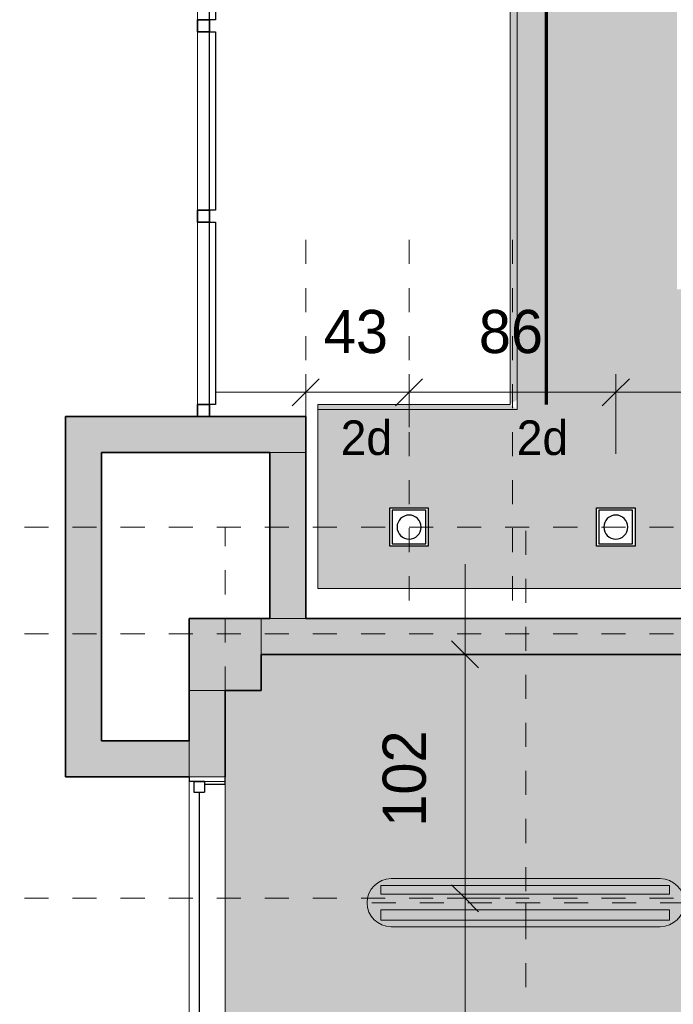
# Model space of a CAD drawing. Header units: metres. Extents: x -31 to 96, y -24 to 31.
# Tile 9 of 155: x -29.22 to -26.5, y 3.39 to 7.49. Entities that reach past the tile are written whole.
import ezdxf

# ---------------------------------------------------------------- set-up
doc = ezdxf.new("R2010")
doc.units = ezdxf.units.M
doc.linetypes.add('Oculta', pattern=[0.007144, 0.004763, -0.002381])
for name, color, linetype, lineweight in [('A-ANNO-DIMS', 211, 'Continuous', 9), ('A-ANNO-DIMS-75', 211, 'Continuous', 9), ('A-CLNG', 13, 'Continuous', 18), ('A-CLNG-PATT', 13, 'Continuous', 18), ('A-DETL', 90, 'Continuous', 18), ('A-DETL-GENF', 92, 'Continuous', 18), ('A-DETL-HDLN', 90, 'Oculta', 18), ('A-DETL-WIDE', 214, 'Continuous', 70), ('A-GLAZ', 151, 'Continuous', 18), ('A-GLAZ-CURT', 52, 'Continuous', 18), ('A-GLAZ-CWMG', 51, 'Continuous', 18), ('A-WALL', 113, 'Continuous', 18), ('A-WALL-PATT', 111, 'Continuous', 35), ('E-LITE-EQPM', 33, 'Continuous', 18), ('G-ANNO-TEXT', 231, 'Continuous', 9)]:
    doc.layers.add(name, color=color, linetype=linetype, lineweight=lineweight)
doc.styles.add('Century Gothic', font='GOTHIC.TTF', dxfattribs={"height": 0.143711})
doc.styles.add('Century Gothic_2', font='GOTHIC.TTF', dxfattribs={"height": 0.179639})
doc.dimstyles.new('_Cotas_detalhamento_2_5_mm', dxfattribs={"dimscale": 0.3048, "dimtxt": 0.1875, "dimasz": 0.369094, "dimexe": 0.246063, "dimexo": 0.738189, "dimgap": 0.369094, "dimtad": 1, "dimdec": 0, "dimlfac": 100, "dimzin": 0, "dimdsep": 46, "dimtxsty": 'Century Gothic_2', "dimblk1": 'OBLIQUE', "dimblk2": 'OBLIQUE', "dimsah": 1, "dimcen": 0.09, "dimdle": 1.230315, "dimazin": 0, "dimtfac": 1, "dimtdec": 4, "dimtix": 1, "dimtmove": 0, "dimatfit": 3, "dimfxl": 1, "dimtvp": 1, "dimtolj": 1, "dimtzin": 0, "dimarcsym": 2})
doc.dimstyles.new('_Cotas_detalhamento_2_5_mm_1', dxfattribs={"dimscale": 0.3048, "dimtxt": 0.1875, "dimasz": 0.369094, "dimexe": 0.246063, "dimexo": 0.738189, "dimgap": 0.369094, "dimtad": 1, "dimdec": 0, "dimlfac": 100, "dimzin": 0, "dimdsep": 46, "dimtxsty": 'Century Gothic_2', "dimblk1": 'OBLIQUE', "dimblk2": 'OBLIQUE', "dimsah": 1, "dimcen": 0.09, "dimdle": 1.230315, "dimazin": 0, "dimtfac": 1, "dimtdec": 4, "dimtix": 1, "dimtmove": 0, "dimatfit": 3, "dimfxl": 1, "dimtvp": 1, "dimtolj": 1, "dimtzin": 0, "dimarcsym": 2})
doc.dimstyles.new('_Cotas_detalhamento_2_5_mm_5', dxfattribs={"dimscale": 0.3048, "dimtxt": 0.1875, "dimasz": 0.369094, "dimexe": 0.246063, "dimexo": 0.738189, "dimgap": 0.369094, "dimtad": 1, "dimdec": 0, "dimlfac": 100, "dimzin": 0, "dimdsep": 46, "dimtxsty": 'Century Gothic_2', "dimblk1": 'OBLIQUE', "dimblk2": 'OBLIQUE', "dimsah": 1, "dimcen": 0.09, "dimdle": 1.230315, "dimazin": 0, "dimtfac": 1, "dimtdec": 4, "dimtix": 1, "dimtmove": 0, "dimatfit": 3, "dimfxl": 1, "dimtvp": 1, "dimtolj": 1, "dimtzin": 0, "dimarcsym": 2})

# ---------------------------------------------------------------- blocks, each defined once
blk = doc.blocks.new('Montante retangular - 50 x 150 mm-960305-PLANTA DE TETO - LUMINOTÉCNICO')
at = {"layer": 'A-GLAZ-CWMG'}
blk.add_line((-28.4773, 8.2704), (-28.4773, 7.4871), dxfattribs=at)
blk = doc.blocks.new('Montante retangular - 50 x 150 mm-960414-PLANTA DE TETO - LUMINOTÉCNICO')
at = {"layer": 'A-GLAZ-CWMG'}
blk.add_line((-28.4773, 7.4371), (-28.4773, 7.0854), dxfattribs=at)
blk = doc.blocks.new('Montante retangular - 50 x 150 mm-959370-PLANTA DE TETO - LUMINOTÉCNICO')
at = {"layer": 'A-GLAZ-CWMG'}
blk.add_line((-28.4773, 15.5854), (-28.4773, 15.1937), dxfattribs=at)
blk = doc.blocks.new('Montante retangular - 50 x 150 mm-V5-PLANTA DE TETO - LUMINOTÉCNICO')
at = {"layer": 'A-GLAZ-CWMG'}
blk.add_line((-28.4773, 10.7854), (-28.4773, 10.0271), dxfattribs=at)
blk = doc.blocks.new('Painel do sistema - Envidraçado-960747-PLANTA DE TETO - LUMINOTÉCNICO')
at = {"layer": 'A-GLAZ-CURT', "lineweight": 25}
for p, q in [((-0.39165, 0.0245), (-0.39165, 0.0495)), ((-0.39165, 0.0495), (0.39165, 0.0495)), ((0.39165, 0.0495), (0.39165, 0.0245)), ((0.39165, 0.0245), (-0.39165, 0.0245))]:
    blk.add_line(p, q, dxfattribs=at)
blk = doc.blocks.new('Painel do sistema - Envidraçado-960748-PLANTA DE TETO - LUMINOTÉCNICO')
at = {"layer": 'A-GLAZ-CURT', "lineweight": 25}
for p, q in [((-0.3717, 0.0245), (-0.3717, 0.0495)), ((-0.3717, 0.0495), (0.3717, 0.0495)), ((0.3717, 0.0495), (0.3717, 0.0245)), ((0.3717, 0.0245), (-0.3717, 0.0245))]:
    blk.add_line(p, q, dxfattribs=at)
blk = doc.blocks.new('Painel do sistema - Envidraçado-960744-PLANTA DE TETO - LUMINOTÉCNICO')
at = {"layer": 'A-GLAZ-CURT', "lineweight": 25}
for p, q in [((-0.3792, 0.0245), (-0.3792, 0.0495)), ((-0.3792, 0.0495), (0.3792, 0.0495)), ((0.3792, 0.0495), (0.3792, 0.0245)), ((0.3792, 0.0245), (-0.3792, 0.0245))]:
    blk.add_line(p, q, dxfattribs=at)
blk = doc.blocks.new('Montante retangular - 50 x 150 mm-955361-PLANTA DE TETO - LUMINOTÉCNICO')
at = {"layer": 'A-GLAZ-CWMG', "lineweight": 35}
for p, q in [((0, 0.025), (-0.05, 0.025)), ((-0.05, 0.025), (-0.05, -0.025)), ((0, -0.025), (0, 0.025)), ((-0.05, -0.025), (0, -0.025))]:
    blk.add_line(p, q, dxfattribs=at)
blk = doc.blocks.new('Montante retangular - 50 x 150 mm-955352-PLANTA DE TETO - LUMINOTÉCNICO')
at = {"layer": 'A-GLAZ-CWMG', "lineweight": 35}
for p, q in [((0.025, 0.025), (-0.025, 0.025)), ((-0.025, 0.025), (-0.025, -0.025)), ((0.025, -0.025), (0.025, 0.025)), ((-0.025, -0.025), (0.025, -0.025))]:
    blk.add_line(p, q, dxfattribs=at)
blk = doc.blocks.new('Casement w Mullions-Number_0002 - _JANELA-2557074-PLANTA DE TETO - LUMINOTÉCNICO')
at = {"layer": 'A-GLAZ', "lineweight": 25}
for p, q in [((-1.01825, 0.075), (-1.05, 0.075)), ((-1.01825, 0.075), (-1.01825, -0.01055)), ((1.01825, 0.075), (1.05, 0.075)), ((1.01825, -0.01055), (1.01825, 0.075)), ((-1.03095, -0.01055), (-0.9865, -0.01055)), ((-1.03095, -0.055), (-1.03095, -0.01055)), ((-1.03095, -0.01055), (-1.01825, -0.01055)), ((-1.03095, -0.01055), (-1.03095, -0.075)), ((-0.9865, -0.055), (-0.9865, -0.01055)), ((-0.9865, -0.03277), (0.9865, -0.03277)), ((0.9865, -0.055), (0.9865, -0.01055)), ((1.03095, -0.01055), (0.9865, -0.01055)), ((1.01825, -0.01055), (1.03095, -0.01055)), ((1.03095, -0.055), (1.03095, -0.01055)), ((1.03095, -0.01055), (1.03095, -0.075)), ((-1.05, -0.075), (-1.03095, -0.075)), ((-1.03095, -0.055), (-0.9865, -0.055)), ((1.03095, -0.055), (0.9865, -0.055)), ((1.05, -0.075), (1.03095, -0.075))]:
    blk.add_line(p, q, dxfattribs=at)
at = {"layer": 'A-GLAZ'}
for p, q in [((-1.05, 0.075), (-1.03095, 0.075)), ((-1.05, -0.075), (-1.05, 0.075)), ((-1.03095, 0.075), (-1.03095, -0.075)), ((-1.03095, 0.075), (1.03095, 0.075)), ((-1.03095, -0.075), (-1.03095, 0.075)), ((1.03095, 0.075), (1.05, 0.075)), ((1.03095, -0.075), (1.03095, 0.075)), ((1.03095, 0.075), (1.03095, -0.075)), ((1.05, 0.075), (1.05, -0.075)), ((-1.03095, -0.075), (-1.05, -0.075)), ((1.03095, -0.075), (-1.03095, -0.075)), ((1.05, -0.075), (1.03095, -0.075))]:
    blk.add_line(p, q, dxfattribs=at)
blk = doc.blocks.new('Iluminação embutida - Simples - 160 x 160 x 136mm-V48-PLANTA DE TETO - LUMINOTÉCNICO')
at = {"layer": 'E-LITE-EQPM', "color": 170, "lineweight": 25}
for p, q in [((-0.08, -0.08), (-0.08, 0.08)), ((-0.08, 0.08), (0.08, 0.08)), ((0.07, 0.07), (-0.07, 0.07)), ((-0.07, 0.07), (-0.07, -0.07)), ((0.07, -0.07), (0.07, 0.07)), ((0.08, 0.08), (0.08, -0.08)), ((0.08, -0.08), (-0.08, -0.08)), ((-0.07, -0.07), (0.07, -0.07))]:
    blk.add_line(p, q, dxfattribs=at)
for start, end in [(0, 180), (180, 360)]:
    blk.add_arc((0, 0), 0.05, start, end, dxfattribs=at)
blk = doc.blocks.new('DIMBLOCK130-PLANTA DE TETO - LUMINOTÉCNICO')
at = {"layer": 'A-ANNO-DIMS-75'}
for p, q in [((-28.0273, 5.7909), (-28.0273, 6.0114)), ((-27.5973, 5.7909), (-27.5973, 6.0114)), ((-28.4023, 5.9364), (-27.5973, 5.9364)), ((-28.0273, 5.9364), (-28.0273, 5.7909)), ((-27.5973, 5.9364), (-27.5973, 5.7909))]:
    blk.add_line(p, q, dxfattribs=at)
at = {"layer": 'A-ANNO-DIMS-75', "lineweight": 18}
for p, q in [((-28.0273, 5.9364), (-27.971, 5.9926)), ((-27.5973, 5.9364), (-27.541, 5.9926)), ((-28.0273, 5.9364), (-28.0835, 5.8801)), ((-27.5973, 5.9364), (-27.6535, 5.8801))]:
    blk.add_line(p, q, dxfattribs=at)
at = {"layer": 'A-ANNO-DIMS-75', "color": 0, "insert": (-27.9522, 6.2791), "char_height": 0.17964, "width": 0.335714, "attachment_point": 1, "line_spacing_factor": 0.984117, "style": 'Century Gothic_2'}
blk.add_mtext('43', dxfattribs=at)
blk = doc.blocks.new('_Oblique')
at = {"color": 0, "linetype": 'ByBlock', "lineweight": -2}
blk.add_line((-0.5, -0.5), (0.5, 0.5), dxfattribs=at)
blk = doc.blocks.new('DIMBLOCK131-PLANTA DE TETO - LUMINOTÉCNICO')
at = {"layer": 'A-ANNO-DIMS-75'}
for p, q in [((-27.5973, 5.7909), (-27.5973, 6.0114)), ((-26.7373, 5.6803), (-26.7373, 6.0114)), ((-27.5973, 5.9364), (-26.7373, 5.9364)), ((-27.5973, 5.9364), (-27.5973, 5.7909)), ((-26.7373, 5.9364), (-26.7373, 5.6803))]:
    blk.add_line(p, q, dxfattribs=at)
at = {"layer": 'A-ANNO-DIMS-75', "lineweight": 18}
for p, q in [((-27.5973, 5.9364), (-27.541, 5.9926)), ((-26.7373, 5.9364), (-26.681, 5.9926)), ((-27.5973, 5.9364), (-27.6535, 5.8801)), ((-26.7373, 5.9364), (-26.7935, 5.8801))]:
    blk.add_line(p, q, dxfattribs=at)
at = {"layer": 'A-ANNO-DIMS-75', "color": 0, "insert": (-27.3072, 6.2791), "char_height": 0.17964, "width": 0.335714, "attachment_point": 1, "line_spacing_factor": 0.984117, "style": 'Century Gothic_2'}
blk.add_mtext('86', dxfattribs=at)
blk = doc.blocks.new('DIMBLOCK132-PLANTA DE TETO - LUMINOTÉCNICO')
at = {"layer": 'A-ANNO-DIMS-75'}
for p, q in [((-26.7373, 5.6803), (-26.7373, 6.0114)), ((-25.8773, 5.6803), (-25.8773, 6.0114)), ((-26.7373, 5.9364), (-25.8773, 5.9364)), ((-26.7373, 5.9364), (-26.7373, 5.6803)), ((-25.8773, 5.9364), (-25.8773, 5.6803))]:
    blk.add_line(p, q, dxfattribs=at)
at = {"layer": 'A-ANNO-DIMS-75', "lineweight": 18}
for p, q in [((-26.7373, 5.9364), (-26.681, 5.9926)), ((-25.8773, 5.9364), (-25.821, 5.9926)), ((-26.7373, 5.9364), (-26.7935, 5.8801)), ((-25.8773, 5.9364), (-25.9335, 5.8801))]:
    blk.add_line(p, q, dxfattribs=at)
at = {"layer": 'A-ANNO-DIMS-75', "color": 0, "insert": (-26.4472, 6.2791), "char_height": 0.17964, "width": 0.335714, "attachment_point": 1, "line_spacing_factor": 0.984117, "style": 'Century Gothic_2'}
blk.add_mtext('86', dxfattribs=at)
blk = doc.blocks.new('DIMBLOCK156-PLANTA DE TETO - LUMINOTÉCNICO')
at = {"layer": 'A-ANNO-DIMS-75', "lineweight": 18}
for p, q in [((-27.3644, 3.8303), (-27.4207, 3.8866)), ((-27.3644, 3.8303), (-27.3082, 3.7741)), ((-27.3644, 1.6303), (-27.4207, 1.6866)), ((-27.3644, 1.6303), (-27.3082, 1.5741))]:
    blk.add_line(p, q, dxfattribs=at)
at = {"layer": 'A-ANNO-DIMS-75'}
for p, q in [((-27.219, 3.8303), (-27.4394, 3.8303)), ((-27.3644, 1.6303), (-27.3644, 3.8303)), ((-27.3644, 3.8303), (-27.219, 3.8303)), ((-27.219, 1.6303), (-27.4394, 1.6303)), ((-27.3644, 1.6303), (-27.219, 1.6303))]:
    blk.add_line(p, q, dxfattribs=at)
at = {"layer": 'A-ANNO-DIMS-75', "color": 0, "insert": (-27.7072, 2.5205), "char_height": 0.17964, "width": 0.503571, "attachment_point": 1, "rotation": 90, "line_spacing_factor": 0.984117, "style": 'Century Gothic_2'}
blk.add_mtext('220', dxfattribs=at)
blk = doc.blocks.new('DIMBLOCK157-PLANTA DE TETO - LUMINOTÉCNICO')
at = {"layer": 'A-ANNO-DIMS-75'}
for p, q in [((-27.3644, 3.8303), (-27.3644, 5.2203)), ((-27.219, 4.8453), (-27.4394, 4.8453)), ((-27.3644, 4.8453), (-27.219, 4.8453)), ((-27.219, 3.8303), (-27.4394, 3.8303)), ((-27.3644, 3.8303), (-27.219, 3.8303))]:
    blk.add_line(p, q, dxfattribs=at)
at = {"layer": 'A-ANNO-DIMS-75', "lineweight": 18}
for p, q in [((-27.3644, 4.8453), (-27.4207, 4.9016)), ((-27.3644, 4.8453), (-27.3082, 4.7891)), ((-27.3644, 3.8303), (-27.4207, 3.8866)), ((-27.3644, 3.8303), (-27.3082, 3.7741))]:
    blk.add_line(p, q, dxfattribs=at)
at = {"layer": 'A-ANNO-DIMS-75', "color": 0, "insert": (-27.7072, 4.128), "char_height": 0.17964, "width": 0.503571, "attachment_point": 1, "rotation": 90, "line_spacing_factor": 0.984117, "style": 'Century Gothic_2'}
blk.add_mtext('102', dxfattribs=at)

msp = doc.modelspace()

# ---------------------------------------------------------------- hatches: boundary and pattern name
at = {"layer": 'A-CLNG-PATT'}
h = msp.add_hatch(color=256, dxfattribs=at)
h.paths.add_polyline_path([(-27.1773, 5.8854), (-27.1473, 5.9061), (-27.1473, 5.8653), (-27.1773, 5.8853)], flags=0)
h.paths.add_polyline_path([(-16.0273, -3.4889), (-12.4212, -3.4889), (-8.9928, 0.2975), (-10.5125, 1.6734), (-9.0935, 3.2405), (-6.4453, 3.2405), (-5.9388, 3.8097), (-6.6773, 4.4669), (-6.6773, 29.0854), (-27.1773, 29.0854), (-27.1773, 5.8854), (-27.9773, 5.8854), (-27.9773, 5.1203), (-20.3273, 5.1203), (-20.3273, 5.8854), (-19.1773, 5.8854), (-19.1773, 3.2253), (-16.0773, 3.2253), (-16.0773, -2.2247), (-16.0273, -2.2247), (-16.0273, -3.4146)], flags=0)
h.paths.add_polyline_path([(-15.146, -3.1216), (-15.1588, -3.1216), (-15.1588, -2.9616), (-14.9988, -2.9616), (-14.9988, -3.1216), (-15.1374, -3.1216)], flags=0)
h.paths.add_polyline_path([(-13.2255, -3.1216), (-13.3555, -3.1216), (-13.3555, -2.9616), (-13.1955, -2.9616), (-13.1955, -3.1216), (-13.2251, -3.1216)], flags=0)
h.paths.add_polyline_path([(-4.7428, -2.8501), (-3.9079, -1.912), (-3.9079, 0.0656), (-4.2279, 0.0656), (-4.2279, 0.1054), (-4.2628, 0.1054), (-4.2628, 0.5054), (-4.2279, 0.5054), (-6.5842, 2.8617), (-7.0229, 2.8617), (-7.0229, 3.0005), (-9.0048, 3.0005), (-9.9993, 1.883), (-4.7618, -2.8329)], flags=0)
h.paths.add_polyline_path([(-12.1797, -2.5419), (-12.3035, -2.4405), (-12.2021, -2.3167), (-12.0783, -2.4181), (-12.1781, -2.5399)], flags=0)
h.paths.add_polyline_path([(-4.8605, -2.4105), (-4.9736, -2.2974), (-4.8605, -2.1843), (-4.7473, -2.2974), (-4.8581, -2.4082)], flags=0)
h.paths.add_polyline_path([(-17.1759, -2.2247), (-16.2273, -2.2247), (-16.2273, 3.0753), (-19.1773, 3.0753), (-19.1773, -2.2247), (-18.9523, -2.2247)], flags=0)
h.paths.add_polyline_path([(-18.9523, -2.0502), (-18.9523, 2.9498), (-16.4523, 2.9498), (-16.4523, -2.0502), (-17.1759, -2.0502)], flags=0)
h.paths.add_polyline_path([(-5.4238, -1.9005), (-5.5369, -1.7873), (-5.4238, -1.6742), (-5.3106, -1.7873), (-5.414, -1.8907)], flags=0)
h.paths.add_polyline_path([(-11.374, -1.6522), (-11.4978, -1.5508), (-11.3964, -1.427), (-11.2727, -1.5284), (-11.3676, -1.6443)], flags=0)
h.paths.add_polyline_path([(-5.9871, -1.3904), (-6.1002, -1.2773), (-5.9871, -1.1641), (-5.8739, -1.2773), (-5.9819, -1.3853)], flags=0)
h.paths.add_polyline_path([(-6.5504, -0.8804), (-6.6635, -0.7672), (-6.5504, -0.6541), (-6.4372, -0.7672), (-6.5433, -0.8733)], flags=0)
h.paths.add_polyline_path([(-15.0589, -0.8716), (-15.1388, -0.8709), (-15.1388, -0.7116), (-14.9788, -0.7116), (-14.9788, -0.8716), (-15.0588, -0.8716)], flags=0)
h.paths.add_polyline_path([(-13.2055, -0.8716), (-13.3355, -0.8716), (-13.3355, -0.7116), (-13.1755, -0.7116), (-13.1759, -0.8716), (-13.2035, -0.8716)], flags=0)
h.paths.add_polyline_path([(-10.5686, -0.7627), (-10.6923, -0.6613), (-10.5909, -0.5376), (-10.4672, -0.6389), (-10.5621, -0.7548)], flags=0)
h.paths.add_polyline_path([(-13.1755, -0.5047), (-15.5046, -0.5047), (-15.5046, 3.8654), (-17.3796, 3.8654), (-17.3796, 28.2404), (-7.3796, 28.2404), (-7.3796, 3.8654), (-11.1296, 3.8654), (-11.1296, -0.5047), (-12.9686, -0.5047)], flags=0)
h.paths.add_polyline_path([(-7.114, -0.3701), (-7.2271, -0.257), (-7.114, -0.1439), (-7.0009, -0.257), (-7.1096, -0.3657)], flags=0)
h.paths.add_polyline_path([(-9.7631, 0.1268), (-9.8868, 0.2281), (-9.7855, 0.3519), (-9.6617, 0.2505), (-9.7566, 0.1346)], flags=0)
h.paths.add_polyline_path([(-7.6774, 0.14), (-7.7905, 0.2531), (-7.6774, 0.3663), (-7.5642, 0.2531), (-7.6703, 0.1471)], flags=0)
h.paths.add_polyline_path([(-8.2408, 0.6501), (-8.3539, 0.7632), (-8.2408, 0.8763), (-8.1276, 0.7632), (-8.2364, 0.6544)], flags=0)
h.paths.add_polyline_path([(-10.6526, 0.9472), (-10.7764, 1.0486), (-10.675, 1.1724), (-10.5512, 1.071), (-10.6461, 0.9551)], flags=0)
h.paths.add_polyline_path([(-8.8042, 1.1602), (-8.9173, 1.2733), (-8.8042, 1.3864), (-8.691, 1.2733), (-8.7998, 1.1645)], flags=0)
h.paths.add_polyline_path([(-9.3676, 1.6702), (-9.4807, 1.7834), (-9.3676, 1.8965), (-9.2544, 1.7834), (-9.3632, 1.6746)], flags=0)
h.paths.add_polyline_path([(-10.5425, 2.0484), (-10.6556, 2.1616), (-10.5425, 2.2747), (-10.4294, 2.1616), (-10.5386, 2.0524)], flags=0)
h.paths.add_polyline_path([(-9.7371, 2.938), (-9.8503, 3.0511), (-9.7371, 3.1643), (-9.624, 3.0511), (-9.7327, 2.9424)], flags=0)
h.paths.add_polyline_path([(-18.5872, 3.7784), (-18.6258, 3.7784), (-18.6258, 3.9384), (-18.4658, 3.9384), (-18.4658, 3.7784), (-18.5729, 3.7784)], flags=0)
h.paths.add_polyline_path([(-18.4758, 5.0284), (-18.6258, 5.0284), (-18.6258, 5.1884), (-18.4658, 5.1884), (-18.4658, 5.0284), (-18.4685, 5.0284)], flags=0)
h.paths.add_polyline_path([(-27.5173, 5.2953), (-27.6773, 5.2953), (-27.6773, 5.4553), (-27.5173, 5.4553), (-27.5173, 5.3053)], flags=0)
h.paths.add_polyline_path([(-26.6873, 5.2953), (-26.8173, 5.2953), (-26.8173, 5.4553), (-26.6573, 5.4553), (-26.6573, 5.2953), (-26.6679, 5.2953)], flags=0)
h.paths.add_polyline_path([(-25.9273, 5.2953), (-25.9573, 5.2953), (-25.9573, 5.4553), (-25.7973, 5.4553), (-25.7973, 5.2953), (-25.8273, 5.2953)], flags=0)
h.paths.add_polyline_path([(-25.0673, 5.2953), (-25.0973, 5.2953), (-25.0965, 5.4553), (-24.9373, 5.4553), (-24.9373, 5.2953), (-24.9673, 5.2953)], flags=0)
h.paths.add_polyline_path([(-24.2073, 5.2953), (-24.2373, 5.2953), (-24.2373, 5.4553), (-24.0773, 5.4553), (-24.0773, 5.2953), (-24.1995, 5.2953)], flags=0)
h.paths.add_polyline_path([(-23.3216, 5.2953), (-23.3773, 5.2953), (-23.3773, 5.4553), (-23.2173, 5.4553), (-23.2173, 5.2953), (-23.2473, 5.2953)], flags=0)
h.paths.add_polyline_path([(-21.5657, 5.2953), (-21.6573, 5.2953), (-21.6573, 5.4553), (-21.4973, 5.4553), (-21.4973, 5.2953), (-21.5273, 5.2953)], flags=0)
h.paths.add_polyline_path([(-22.5073, 5.2953), (-22.5173, 5.2953), (-22.5173, 5.4553), (-22.3573, 5.4553), (-22.3573, 5.2953), (-22.4873, 5.2953)], flags=0)
h.paths.add_polyline_path([(-20.6473, 5.2953), (-20.7973, 5.2953), (-20.7973, 5.4553), (-20.6373, 5.4553), (-20.6373, 5.2953)], flags=0)
h.paths.add_polyline_path([(-26.4821, 6.3654), (-26.4821, 28.2404), (-22.1524, 28.2404), (-22.1524, 6.3654), (-25.8571, 6.3654)], flags=0)
h.paths.add_polyline_path([(-18.4826, 7.7554), (-18.6073, 7.7554), (-18.6073, 7.9154), (-18.4473, 7.9154), (-18.4473, 7.7554), (-18.4773, 7.7554)], flags=0)
h.paths.add_polyline_path([(-19.6973, 7.7554), (-19.8573, 7.7554), (-19.8573, 7.9154), (-19.6973, 7.9154), (-19.6973, 7.7654)], flags=0)
h.paths.add_polyline_path([(-21.1073, 7.7554), (-21.1073, 7.9154), (-20.9473, 7.9154), (-20.9473, 7.7554), (-21.0973, 7.7554)], flags=0)
h.paths.add_polyline_path([(-18.2773, 9.8354), (-21.2773, 9.8354), (-21.2773, 12.8354), (-18.2773, 12.8354), (-18.2773, 10.9645)], flags=0)
h.paths.add_polyline_path([(-19.8213, 14.2554), (-19.8573, 14.2554), (-19.8573, 14.4154), (-19.6973, 14.4154), (-19.6973, 14.2554), (-19.8097, 14.2554)], flags=0)
h.paths.add_polyline_path([(-21.0798, 14.2554), (-21.1073, 14.2554), (-21.1073, 14.4154), (-20.9473, 14.4154), (-20.9473, 14.2554), (-21.0793, 14.2554)], flags=0)
h.paths.add_polyline_path([(-18.5466, 14.2554), (-18.6073, 14.2554), (-18.6073, 14.4154), (-18.4473, 14.4154), (-18.4473, 14.2554), (-18.5353, 14.2554)], flags=0)
h.paths.add_polyline_path([(-20.6877, 15.8354), (-21.2773, 15.8354), (-21.2773, 18.8354), (-18.2773, 18.8354), (-18.2773, 15.8354)], flags=0)
h.paths.add_polyline_path([(-18.4681, 20.2554), (-18.6073, 20.2554), (-18.6073, 20.4154), (-18.4473, 20.4154), (-18.4473, 20.2554), (-18.4647, 20.2554)], flags=0)
h.paths.add_polyline_path([(-21.0798, 20.2554), (-21.1073, 20.2554), (-21.1073, 20.4154), (-20.9473, 20.4154), (-20.9473, 20.2554), (-21.0793, 20.2554)], flags=0)
h.paths.add_polyline_path([(-19.8063, 20.2554), (-19.8573, 20.2554), (-19.8573, 20.4154), (-19.6973, 20.4154), (-19.6973, 20.2554), (-19.7483, 20.2554)], flags=0)
h.paths.add_polyline_path([(-18.2773, 21.8354), (-21.2773, 21.8354), (-21.2773, 24.8354), (-18.2773, 24.8354), (-18.2773, 23.5463)], flags=0)
h.paths.add_polyline_path([(-21.057, 26.8754), (-21.1073, 26.8754), (-21.1073, 27.0354), (-20.9473, 27.0354), (-20.9473, 26.8754), (-21.0441, 26.8754)], flags=0)
h.paths.add_polyline_path([(-18.4707, 26.8754), (-18.6073, 26.8754), (-18.6073, 27.0354), (-18.4473, 27.0354), (-18.4473, 26.8754), (-18.4573, 26.8754)], flags=0)
h.paths.add_polyline_path([(-19.7264, 26.8754), (-19.8573, 26.8754), (-19.8573, 27.0354), (-19.6973, 27.0354), (-19.6973, 26.8754), (-19.7073, 26.8754)], flags=0)
at = {"layer": 'A-DETL-GENF'}
h = msp.add_hatch(color=254, dxfattribs=at)
h.paths.add_polyline_path([(-20.6273, -20.8474), (-19.3773, -20.8474), (-19.3773, -18.5646), (-20.6273, -18.5646), (-20.6273, -20.7407)], flags=0)
h.paths.add_polyline_path([(-20.8523, -20.8474), (-20.7773, -20.8474), (-20.7773, -18.4146), (-19.3773, -18.4146), (-19.3773, -16.1146), (-23.2273, -16.1146), (-23.2273, -16.5245), (-23.0773, -16.5245), (-23.0773, -16.8245), (-23.3773, -16.8245), (-23.3773, -16.1146), (-26.734, -16.1146), (-26.734, -20.1646), (-23.3023, -20.1646), (-23.3023, -19.8646), (-23.0773, -19.8646), (-23.0773, -20.1646), (-22.3773, -20.1646), (-22.3773, -20.8474), (-21.1523, -20.8474)], flags=0)
h.paths.add_polyline_path([(-9.6773, -20.6646), (-7.3273, -20.6646), (-7.3273, -20.4146), (-7.0773, -20.4146), (-7.0773, -18.7646), (-9.6773, -18.7646), (-9.6773, -19.8546), (-9.8273, -19.8546), (-9.8273, -16.7159), (-10.8273, -16.7159), (-10.8273, -16.9146), (-11.0773, -16.9146), (-11.0773, -18.8146), (-11.2273, -18.8146), (-11.2273, -16.6646), (-14.9523, -16.6646), (-14.9523, -16.9146), (-15.3523, -16.9146), (-15.3523, -16.6646), (-17.7273, -16.6646), (-17.7273, -13.9396), (-19.2273, -13.9396), (-19.2273, -16.5146), (-19.0773, -16.5146), (-19.0773, -16.8146), (-19.2273, -16.8146), (-19.2273, -20.5474), (-19.0773, -20.5474), (-19.0773, -20.6646), (-15.5523, -20.6646), (-15.5523, -20.5146), (-15.2523, -20.5146), (-15.2523, -20.6646), (-11.2273, -20.6646), (-11.2273, -20.2146), (-11.0773, -20.2146), (-11.0773, -20.4146), (-10.8273, -20.4146), (-10.8273, -20.6646), (-9.8273, -20.6646), (-9.8273, -20.5546), (-9.6773, -20.5546), (-9.6773, -20.6421)], flags=0)
h.paths.add_polyline_path([(-6.8657, -20.6646), (-0.7273, -20.6646), (-0.7273, -17.7122), (-5.7773, -17.7122), (-5.7773, -19.0622), (-5.9273, -19.0622), (-5.9273, -16.7146), (-6.9273, -16.7146), (-6.9273, -20.6646)], flags=0)
h.paths.add_polyline_path([(-7.0773, -18.6146), (-7.0773, -16.9146), (-7.3273, -16.9146), (-7.3273, -16.7159), (-9.6773, -16.7159), (-9.6773, -18.6146), (-7.0891, -18.6146)], flags=0)
h.paths.add_polyline_path([(-0.7273, -17.5622), (-0.7273, -17.5337), (-0.7123, -17.5337), (-0.7123, -13.3837), (-0.7273, -13.3837), (-0.7273, -12.6646), (-6.9173, -12.6646), (-6.9173, -12.8146), (-7.2173, -12.8146), (-7.2173, -15.2646), (-5.9273, -15.2646), (-5.9273, -14.1646), (-5.7773, -14.1646), (-5.777, -17.5622), (-3.1285, -17.5622)], flags=0)
h.paths.add_polyline_path([(-7.3273, -16.5659), (-7.3273, -16.4646), (-6.9273, -16.4646), (-6.9273, -16.5646), (-5.9273, -16.5646), (-5.9273, -15.4146), (-7.3673, -15.4146), (-7.3673, -12.6646), (-9.4673, -12.6646), (-9.4673, -15.4159), (-9.6173, -15.4159), (-9.6173, -12.6646), (-10.8273, -12.6646), (-10.8273, -12.8146), (-11.0773, -12.8146), (-11.0773, -16.5146), (-10.8273, -16.5146), (-10.8273, -16.5659), (-8.143, -16.5659)], flags=0)
h.paths.add_polyline_path([(-11.348, -16.5146), (-11.2273, -16.5146), (-11.2273, -15.0146), (-15.2273, -15.0146), (-15.2273, -16.5146), (-13.5458, -16.5146)], flags=0)
h.paths.add_polyline_path([(-15.3773, -16.5146), (-15.3773, -12.7146), (-15.5023, -12.7146), (-15.5023, -12.6146), (-17.5773, -12.6146), (-17.5773, -16.5146), (-16.4043, -16.5146)], flags=0)
h.paths.add_polyline_path([(-20.634, -15.9646), (-19.3773, -15.9646), (-19.3773, -13.7896), (-17.7273, -13.7896), (-17.7273, -12.4646), (-15.5023, -12.4646), (-15.5023, -12.4146), (-15.2023, -12.4146), (-15.2023, -12.5646), (-15.0523, -12.5646), (-15.0523, -12.7146), (-14.3523, -12.7146), (-14.3523, -12.5646), (-11.2273, -12.5646), (-11.2273, -12.4146), (-10.8273, -12.4146), (-10.8273, -12.5146), (-8.9873, -12.5146), (-8.9873, -9.5146), (-9.9329, -9.5146), (-9.9329, -9.5159), (-10.0829, -9.5159), (-10.0829, -5.737), (-12.345, -3.6888), (-16.2273, -3.6888), (-16.2273, -2.4247), (-19.3773, -2.4247), (-19.3773, 0.6853), (-22.3073, 0.6853), (-22.3073, 0.6753), (-23.7273, 0.6753), (-23.7273, 0.6553), (-23.9623, 0.6553), (-23.9623, -0.6747), (-23.3773, -0.6747), (-23.3773, -0.5047), (-23.0773, -0.5047), (-23.0773, -0.6646), (-20.7173, -0.6646), (-20.7173, -2.5146), (-20.8673, -2.5146), (-20.8673, -0.8146), (-23.2273, -0.8146), (-23.2273, -1.7146), (-23.3773, -1.7146), (-23.3773, -0.8247), (-24.1123, -0.8247), (-24.1123, 0.6553), (-24.6623, 0.6553), (-24.6623, 4.8453), (-28.2123, 4.8453), (-28.2123, 4.6953), (-28.3623, 4.6953), (-28.3623, -0.5797), (-28.2123, -0.5797), (-28.2123, -0.8146), (-28.3623, -0.8146), (-28.3623, -3.9396), (-26.3623, -3.9396), (-26.3623, -4.6146), (-26.1448, -4.6146), (-26.1448, -4.7646), (-26.3623, -4.7646), (-26.3623, -5.9896), (-24.1623, -5.9896), (-24.1623, -6.1396), (-24.2623, -6.1396), (-24.2623, -6.3271), (-24.4123, -6.3271), (-24.4123, -6.1396), (-28.3623, -6.1396), (-28.3623, -8.3646), (-28.2273, -8.3646), (-28.2273, -8.5146), (-24.4123, -8.5146), (-24.4123, -8.3271), (-24.2623, -8.3271), (-24.2623, -8.5146), (-23.3773, -8.5146), (-23.3773, -8.3646), (-23.0773, -8.3646), (-23.0773, -8.5146), (-19.3023, -8.5146), (-19.3023, -8.3646), (-19.0773, -8.3646), (-19.0773, -11.2746), (-19.3023, -11.2746), (-19.3023, -12.4896), (-19.0773, -12.4896), (-19.0773, -12.7896), (-19.3773, -12.7896), (-19.3773, -12.7646), (-26.734, -12.7646), (-26.734, -15.9646), (-20.6667, -15.9646)], flags=0)
h.paths.add_polyline_path([(-15.2273, -14.8646), (-15.2223, -14.8646), (-15.2223, -12.7146), (-15.2273, -12.7146), (-15.2273, -14.8618)], flags=0)
h.paths.add_polyline_path([(-12.7987, -11.4646), (-13.0273, -11.4646), (-13.0273, -11.3146), (-12.2773, -11.3146), (-12.2773, -11.4646)], flags=0)
h.paths.add_polyline_path([(-11.5773, -11.4646), (-11.5773, -11.3146), (-11.2773, -11.3146), (-11.2773, -11.4646)], flags=0)
h.paths.add_polyline_path([(-13.7273, -11.4646), (-14.0273, -11.4646), (-14.0273, -11.3146), (-13.7273, -11.3146)], flags=0)
h.paths.add_polyline_path([(-16.4584, -11.4646), (-16.6273, -11.4646), (-16.6273, -11.3146), (-16.1773, -11.3146), (-16.1773, -11.4646), (-16.2273, -11.4646)], flags=0)
h.paths.add_polyline_path([(-15.4773, -11.4646), (-15.4773, -11.3146), (-15.0273, -11.3146), (-15.0273, -11.4646), (-15.3615, -11.4646)], flags=0)
h.paths.add_polyline_path([(-17.3273, -11.4646), (-17.8773, -11.4646), (-17.8773, -9.9146), (-17.7273, -9.9146), (-17.7273, -11.3146), (-17.3273, -11.3146)], flags=0)
h.paths.add_polyline_path([(-17.7273, -9.2146), (-17.8773, -9.2146), (-17.8773, -6.8847), (-17.7273, -6.8847), (-17.7273, -8.8146)], flags=0)
h.paths.add_polyline_path([(-17.7321, -6.1847), (-17.8773, -6.1847), (-17.8773, -5.8847), (-17.7273, -5.8847), (-17.7273, -6.1847)], flags=0)
h.paths.add_polyline_path([(-19.288, -6.1396), (-21.8123, -6.1396), (-21.8123, -5.9896), (-19.2273, -5.9896), (-19.2273, -6.1396)], flags=0)
h.paths.add_polyline_path([(-23.1089, -6.1396), (-23.4623, -6.1396), (-23.4623, -5.9896), (-22.5123, -5.9896), (-22.5123, -6.1396), (-23.0939, -6.1396)], flags=0)
h.paths.add_polyline_path([(-28.2273, -5.9896), (-26.5123, -5.9896), (-26.5123, -4.0896), (-28.3623, -4.0896), (-28.3623, -5.9896)], flags=0)
h.paths.add_polyline_path([(-10.0029, -5.5856), (-6.5934, -1.8198), (-7.8905, -0.6454), (-8.9918, -1.8617), (-9.9184, -1.0228), (-12.2267, -3.572), (-10.003, -5.5855)], flags=0)
h.paths.add_polyline_path([(-17.8773, -5.1847), (-17.8773, -4.7847), (-17.7273, -4.7847), (-17.7273, -5.1847)], flags=0)
h.paths.add_polyline_path([(-19.3773, -4.9396), (-19.5273, -4.9396), (-19.5273, -4.5646), (-19.2273, -4.5646), (-19.2273, -4.9396), (-19.3168, -4.9396)], flags=0)
h.paths.add_polyline_path([(-20.7173, -4.7646), (-21.0373, -4.7646), (-21.0373, -4.6146), (-20.8673, -4.6146), (-20.8673, -4.5146), (-20.7173, -4.5146), (-20.7173, -4.6146)], flags=0)
h.paths.add_polyline_path([(-23.0373, -4.7646), (-24.1448, -4.7646), (-24.1448, -4.6146), (-23.3773, -4.6146), (-23.3773, -3.7146), (-23.2273, -3.7146), (-23.2273, -4.4646), (-23.0823, -4.4646), (-23.0823, -4.6146), (-23.0373, -4.6146)], flags=0)
h.paths.add_polyline_path([(-20.6877, 0.8353), (-19.3773, 0.8353), (-19.3773, 4.8453), (-22.1573, 4.8453), (-22.1573, 0.8353), (-20.7173, 0.8353)], flags=0)
at = {"layer": 'A-WALL-PATT', "lineweight": 18}
for color, points in [(256, [(-29.0273, 4.4854), (-28.8773, 4.4854), (-28.8773, 5.8354), (-29.0273, 5.8354), (-29.0273, 4.6737)]), (256, [(-28.0273, 5.6854), (-28.0273, 5.8354), (-28.8773, 5.8354), (-28.8773, 5.6854), (-28.1773, 5.6854)]), (256, [(-28.0273, 4.9953), (-28.0273, 5.6854), (-28.1773, 5.6854), (-28.1773, 4.9953)]), (256, [(-28.3623, 4.6953), (-28.2123, 4.6953), (-28.2123, 4.9953), (-28.5123, 4.9953), (-28.5123, 4.6953)]), (7, [(-19.8097, 4.8453), (-19.3773, 4.8453), (-19.3773, 4.9953), (-28.2123, 4.9953), (-28.2123, 4.8453), (-20.2773, 4.8453)]), (256, [(-29.0273, 4.3354), (-28.5123, 4.3354), (-28.5123, 4.4854), (-29.0273, 4.4854)])]:
    msp.add_hatch(color=color, dxfattribs=at).paths.add_polyline_path(points, flags=0)
h = msp.add_hatch(color=7, dxfattribs=at)
h.paths.add_polyline_path([(-28.3623, -0.5797), (-28.3623, 0.0604), (-28.5123, 0.0604), (-28.5123, -0.5797)], flags=0)
h.paths.add_polyline_path([(-28.3623, 2.1604), (-28.3623, 2.2354), (-28.5123, 2.2354), (-28.5123, 2.1604)], flags=0)
h.paths.add_polyline_path([(-28.3623, 4.3354), (-28.3623, 4.6953), (-28.5123, 4.6953), (-28.5123, 4.3354)], flags=0)

# ---------------------------------------------------------------- linework, layer by layer
at = {"layer": 'A-CLNG'}
for p, q in [((-27.1773, 5.8854), (-27.1773, 29.0854)), ((-27.1773, 5.8853), (-27.1773, 29.0686)), ((-27.1473, 29.0686), (-27.1473, 5.8653)), ((-27.9773, 5.1203), (-27.9773, 5.8854)), ((-27.9773, 5.8854), (-27.1773, 5.8854)), ((-27.9773, 5.8853), (-27.1773, 5.8853)), ((-27.1473, 5.8653), (-27.9773, 5.8653)), ((-20.3273, 5.1203), (-27.9773, 5.1203))]:
    msp.add_line(p, q, dxfattribs=at)
at = {"layer": 'A-DETL'}
for p, q in [((-28.3623, 4.3354), (-28.3623, 2.2354)), ((-26.5526, 3.9119), (-27.672, 3.9119)), ((-27.7142, 3.8836), (-26.5142, 3.8836)), ((-27.7142, 3.8475), (-27.7142, 3.8836)), ((-26.5142, 3.8836), (-26.5142, 3.8475)), ((-26.5142, 3.8475), (-27.7142, 3.8475)), ((-27.7142, 3.7398), (-27.7142, 3.7819)), ((-27.7142, 3.7819), (-26.5142, 3.7819)), ((-26.5142, 3.7819), (-26.5142, 3.7398)), ((-26.5142, 3.7398), (-27.7142, 3.7398)), ((-27.672, 3.7119), (-26.5526, 3.7119))]:
    msp.add_line(p, q, dxfattribs=at)
for centre, start, end in [((-27.672, 3.8119), 90, 270), ((-26.5526, 3.8119), 270, 90)]:
    msp.add_arc(centre, 0.1, start, end, dxfattribs=at)
at = {"layer": 'A-DETL-HDLN'}
for p, q in [((-28.0273, 5.0703), (-28.0273, 6.6437)), ((-27.5973, 5.0703), (-27.5973, 6.6437)), ((-27.1673, 5.0703), (-27.1673, 6.6437)), ((-20.2973, 5.3753), (-29.2173, 5.3753)), ((-28.3623, 4.6953), (-28.3623, 5.3753)), ((-27.1123, 3.4603), (-27.1123, 5.3753)), ((-20.2973, 4.9303), (-29.2173, 4.9303)), ((-27.1123, 3.7119), (-27.1123, 3.9119)), ((-20.2973, 3.8303), (-29.2173, 3.8303)), ((-26.4526, 3.8119), (-27.772, 3.8119))]:
    msp.add_line(p, q, dxfattribs=at)
at = {"layer": 'A-DETL-WIDE', "color": 104}
msp.add_line((-27.0273, 29.0853), (-27.0273, 5.8853), dxfattribs=at)
at = {"layer": 'A-WALL', "lineweight": 35}
for p, q in [((-29.0273, 4.3354), (-29.0273, 5.8354)), ((-29.0273, 5.8354), (-28.0273, 5.8354)), ((-28.0273, 5.8354), (-28.0273, 4.9953)), ((-28.8773, 5.6854), (-28.8773, 4.4854)), ((-28.1773, 5.6854), (-28.8773, 5.6854)), ((-28.1773, 4.9953), (-28.1773, 5.6854)), ((-28.5123, 4.4854), (-28.5123, 4.9953)), ((-28.5123, 4.9953), (-28.1773, 4.9953)), ((-28.0273, 4.9953), (-20.2773, 4.9953)), ((-24.6623, 4.8453), (-28.2123, 4.8453)), ((-28.2123, 4.8453), (-28.2123, 4.6953)), ((-28.3623, 4.6953), (-28.3623, 4.3354)), ((-28.2123, 4.6953), (-28.3623, 4.6953)), ((-28.8773, 4.4854), (-28.5123, 4.4854)), ((-28.5123, 4.3354), (-29.0273, 4.3354))]:
    msp.add_line(p, q, dxfattribs=at)
at = {"layer": 'A-WALL'}
for p, q in [((-28.1773, 5.6854), (-28.0273, 5.6854)), ((-28.2123, 4.8453), (-28.2123, 4.9953)), ((-28.0273, 4.9953), (-28.1773, 4.9953)), ((-28.5123, 4.6953), (-28.3623, 4.6953)), ((-28.5123, 4.4854), (-28.5123, 4.3354))]:
    msp.add_line(p, q, dxfattribs=at)

# ---------------------------------------------------------------- block references
at = {"layer": 'A-GLAZ', "rotation": 269.9999999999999}
msp.add_blockref('Casement w Mullions-Number_0002 - _JANELA-2557074-PLANTA DE TETO - LUMINOTÉCNICO', (-28.4373, 3.2854), dxfattribs=at)
at = {"layer": 'A-GLAZ-CURT', "rotation": 269.9999999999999}
for name, p in [('Painel do sistema - Envidraçado-960747-PLANTA DE TETO - LUMINOTÉCNICO', (-28.4523, 7.8788)), ('Painel do sistema - Envidraçado-960748-PLANTA DE TETO - LUMINOTÉCNICO', (-28.4523, 7.0654)), ('Painel do sistema - Envidraçado-960744-PLANTA DE TETO - LUMINOTÉCNICO', (-28.4523, 6.2646))]:
    msp.add_blockref(name, p, dxfattribs=at)
at = {"layer": 'A-GLAZ-CWMG'}
for name, p in [('Montante retangular - 50 x 150 mm-960305-PLANTA DE TETO - LUMINOTÉCNICO', (0, 0)), ('Montante retangular - 50 x 150 mm-960414-PLANTA DE TETO - LUMINOTÉCNICO', (0, 0)), ('Montante retangular - 50 x 150 mm-959370-PLANTA DE TETO - LUMINOTÉCNICO', (0, -8.5)), ('Montante retangular - 50 x 150 mm-V5-PLANTA DE TETO - LUMINOTÉCNICO', (0, -4.1417))]:
    msp.add_blockref(name, p, dxfattribs=at)
at = {"layer": 'A-GLAZ-CWMG', "extrusion": (0, 0, -1), "rotation": 270.0000000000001}
for name, p in [('Montante retangular - 50 x 150 mm-955352-PLANTA DE TETO - LUMINOTÉCNICO', (28.4523, 7.4621)), ('Montante retangular - 50 x 150 mm-955352-PLANTA DE TETO - LUMINOTÉCNICO', (28.4523, 6.6687)), ('Montante retangular - 50 x 150 mm-955361-PLANTA DE TETO - LUMINOTÉCNICO', (28.4523, 5.8354))]:
    msp.add_blockref(name, p, dxfattribs=at)
at = {"layer": 'E-LITE-EQPM', "color": 170, "lineweight": 25, "rotation": 269.9999999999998}
for p in [(-27.5973, 5.3753), (-26.7373, 5.3753)]:
    msp.add_blockref('Iluminação embutida - Simples - 160 x 160 x 136mm-V48-PLANTA DE TETO - LUMINOTÉCNICO', p, dxfattribs=at)

# ---------------------------------------------------------------- texts
at = {"layer": 'G-ANNO-TEXT', "color": 7, "char_height": 0.14371, "width": 0.2934, "attachment_point": 1, "line_spacing_factor": 0.984117, "style": 'Century Gothic'}
for insert in [(-27.8818, 5.8192), (-27.1494, 5.8192)]:
    msp.add_mtext('2d', dxfattribs=dict(at, insert=insert))

# ---------------------------------------------------------------- dimensions: what is measured, and where the dimension line sits
at = {"layer": 'A-ANNO-DIMS'}
for base, p1, p2, dimstyle, override, picture, middle in [((-27.5973, 5.9364), (-28.0273, 6.0159), (-27.5973, 6.0159), '_Cotas_detalhamento_2_5_mm', {"dimpost": '<>', "dimfxl": 0.43}, 'DIMBLOCK130-PLANTA DE TETO - LUMINOTÉCNICO', (-27.8123, 6.1432)), ((-26.7373, 5.9364), (-27.5973, 6.0159), (-26.7373, 5.4553), '_Cotas_detalhamento_2_5_mm_5', {"dimpost": '<>', "dimfxl": 1.026589}, 'DIMBLOCK131-PLANTA DE TETO - LUMINOTÉCNICO', (-27.1673, 6.1432)), ((-25.8773, 5.9364), (-26.7373, 5.4553), (-25.8773, 5.4553), '_Cotas_detalhamento_2_5_mm_1', {"dimpost": '<>', "dimfxl": 0.86}, 'DIMBLOCK132-PLANTA DE TETO - LUMINOTÉCNICO', (-26.3073, 6.1432))]:
    dim = msp.add_linear_dim(base=base, p1=p1, p2=p2, dimstyle=dimstyle, override=override, dxfattribs=at)
    dim.commit()
    dim.dimension.update_dxf_attribs({"geometry": picture, "text_midpoint": middle})
for base, p1, p2, override, picture, middle in [((-27.3644398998, 4.8453301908), (-27.4439894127, 3.8303301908), (-27.4439894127, 4.8453301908), {"dimpost": '<>', "dimfxl": 1.015}, 'DIMBLOCK157-PLANTA DE TETO - LUMINOTÉCNICO', (-27.5712778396, 4.3378301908)), ((-27.3644, 3.8303), (-27.444, 1.6303), (-27.444, 3.8303), {"dimpost": '<>', "dimfxl": 2.2}, 'DIMBLOCK156-PLANTA DE TETO - LUMINOTÉCNICO', (-27.5713, 2.7303))]:
    dim = msp.add_linear_dim(base=base, p1=p1, p2=p2, angle=90, dimstyle='_Cotas_detalhamento_2_5_mm', override=override, dxfattribs=at)
    dim.commit()
    dim.dimension.update_dxf_attribs({"geometry": picture, "text_midpoint": middle})

doc.saveas('drawing.dxf')
